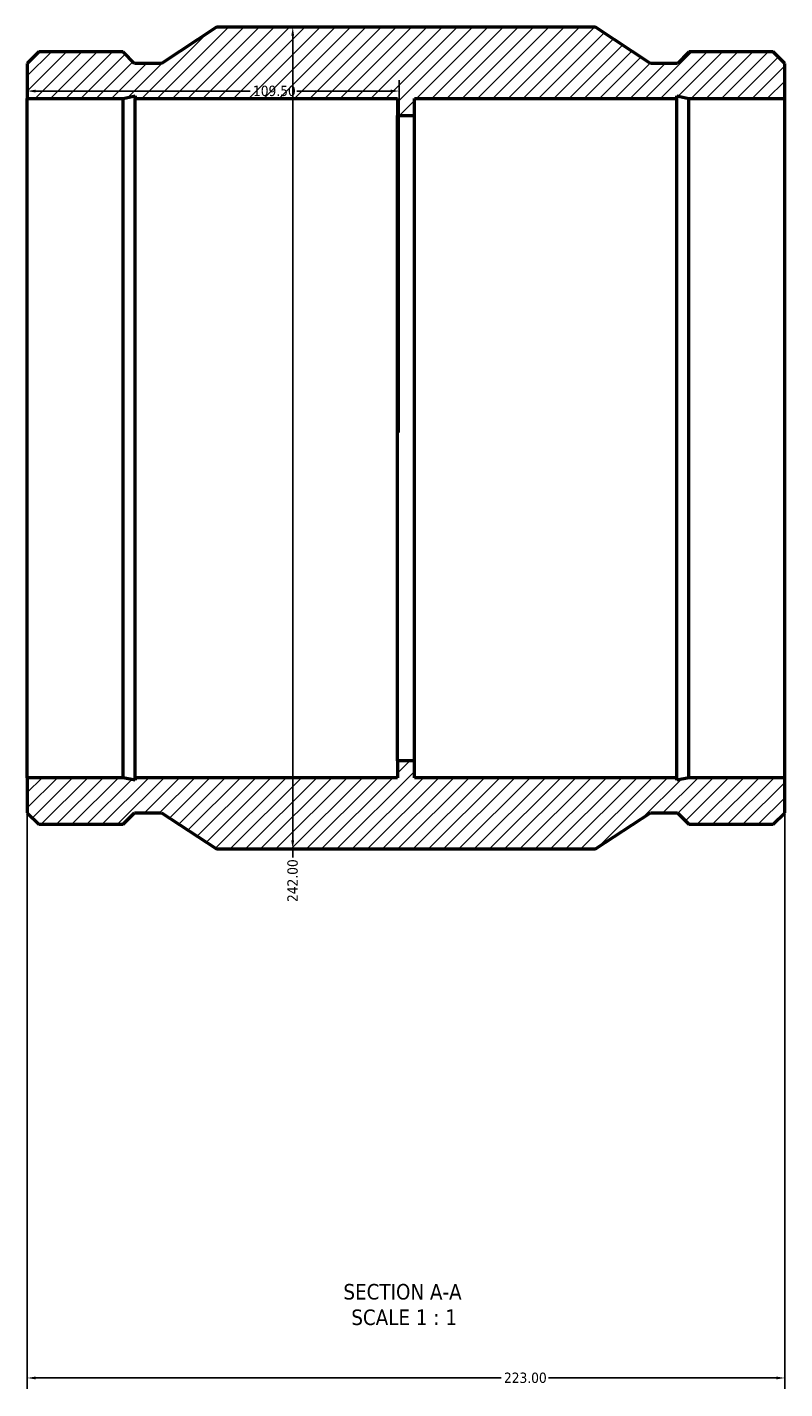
# Model space of a CAD drawing. Header units: millimetres. Extents: x -202 to 1089, y -254 to 1175.
# Tile 5 of 5: x 339 to 562, y 774 to 1175. Entities that reach past the tile are written whole.
import ezdxf

# ---------------------------------------------------------------- set-up
doc = ezdxf.new("R2010")
doc.units = ezdxf.units.MM
for name, color, linetype, lineweight in [('Dimension (ANSI)', 7, 'Continuous', 25), ('Hatch (ANSI)', 7, 'Continuous', 18), ('Symbol (ANSI)', 7, 'Continuous', 25), ('Visible (ANSI)', 7, 'Continuous', 50)]:
    doc.layers.add(name, color=color, linetype=linetype, lineweight=lineweight)
doc.styles.add('Label Text (ANSI)', font='tahoma.ttf')
doc.styles.add('Note Text (ANSI)', font='tahoma.ttf')
doc.dimstyles.new('Default - mm (ANSI)', dxfattribs={"dimtxt": 3.048, "dimasz": 2.5, "dimexe": 3.175, "dimexo": 1.6002, "dimgap": 0.8, "dimtad": 0, "dimtoh": 1, "dimrnd": 1e-08, "dimzin": 4, "dimdsep": 46, "dimtxsty": 'Note Text (ANSI)', "dimcen": 0.09, "dimdle": 10, "dimclrd": 256, "dimclre": 256, "dimclrt": 230, "dimadec": 1, "dimazin": 1, "dimtfac": 1, "dimtofl": 0, "dimtmove": 0, "dimatfit": 3, "dimfxl": 1, "dimtolj": 1, "dimtzin": 4, "dimlwd": -1, "dimlwe": -1, "dimarcsym": 0})

# ---------------------------------------------------------------- blocks, each defined once
blk = doc.blocks.new('*D7')
at = {"layer": 'Defpoints', "color": 0, "transparency": 16777216}
for p in [(448.53, 1156.28), (339.03, 1054.08), (448.53, 1054.08)]:
    blk.add_point(p, dxfattribs=at)
at = {"layer": 'Dimension (ANSI)', "transparency": 16777216}
for p, q in [((448.53, 1055.68), (448.53, 1159.46)), ((341.53, 1156.28), (404.69, 1156.28)), ((446.03, 1156.28), (418.37, 1156.28))]:
    blk.add_line(p, q, dxfattribs=at)
for points in [[(341.53, 1156.7), (341.53, 1155.86), (339.03, 1156.28)], [(446.03, 1156.7), (446.03, 1155.86), (448.53, 1156.28)]]:
    blk.add_solid(points, dxfattribs=at)
at = {"layer": 'Dimension (ANSI)', "color": 230, "true_color": 0xff0080, "transparency": 16777216, "insert": (405.49, 1157.87), "char_height": 3.048, "attachment_point": 1, "style": 'Note Text (ANSI)'}
blk.add_mtext('\\A1;109.50', dxfattribs=at)
blk = doc.blocks.new('*D8')
at = {"layer": 'Defpoints', "color": 0, "transparency": 16777216}
for p in [(417.19, 1175.08), (417.19, 933.08), (417.19, 933.08)]:
    blk.add_point(p, dxfattribs=at)
at = {"layer": 'Dimension (ANSI)', "transparency": 16777216}
for p, q in [((417.19, 1172.58), (417.19, 935.58)), ((417.19, 933.08), (417.19, 930.58))]:
    blk.add_line(p, q, dxfattribs=at)
for points in [[(416.77, 1172.58), (417.6, 1172.58), (417.19, 1175.08)], [(416.77, 935.58), (417.6, 935.58), (417.19, 933.08)]]:
    blk.add_solid(points, dxfattribs=at)
at = {"layer": 'Dimension (ANSI)', "color": 230, "true_color": 0xff0080, "transparency": 16777216, "insert": (415.6, 917.46), "char_height": 3.048, "attachment_point": 1, "rotation": 90, "style": 'Note Text (ANSI)'}
blk.add_mtext('\\A1;242.00', dxfattribs=at)
blk = doc.blocks.new('*D9')
at = {"layer": 'Defpoints', "color": 0, "transparency": 16777216}
for p in [(339.03, 954.08), (562.03, 954.08), (562.03, 777.29)]:
    blk.add_point(p, dxfattribs=at)
at = {"layer": 'Dimension (ANSI)', "transparency": 16777216}
for p, q in [((339.03, 952.48), (339.03, 774.11)), ((562.03, 952.48), (562.03, 774.11)), ((341.53, 777.29), (478.57, 777.29)), ((559.53, 777.29), (492.49, 777.29))]:
    blk.add_line(p, q, dxfattribs=at)
for points in [[(341.53, 777.71), (341.53, 776.87), (339.03, 777.29)], [(559.53, 777.71), (559.53, 776.87), (562.03, 777.29)]]:
    blk.add_solid(points, dxfattribs=at)
at = {"layer": 'Dimension (ANSI)', "color": 230, "true_color": 0xff0080, "transparency": 16777216, "insert": (479.37, 778.88), "char_height": 3.048, "attachment_point": 1, "style": 'Note Text (ANSI)'}
blk.add_mtext('\\A1;223.00', dxfattribs=at)

msp = doc.modelspace()

# ---------------------------------------------------------------- hatches: boundary and pattern name
at = {"layer": 'Hatch (ANSI)'}
h = msp.add_hatch(dxfattribs=at)
h.set_pattern_fill('ANSI31', color=256, scale=25.4, style=0)
h.set_pattern_definition([(45, (0, 0), (-2.245064, 2.245064), [])])
h.paths.add_polyline_path([(339.031, 1164.406), (339.031, 1154.078), (367.229, 1154.078), (370.755, 1154.828), (370.755, 1154.078), (448.031, 1154.078), (448.031, 1149.078), (453.031, 1149.078), (453.031, 1154.078), (530.307, 1154.078), (530.307, 1154.828), (533.833, 1154.078), (562.031, 1154.078), (562.031, 1164.406), (558.619, 1167.818), (533.833, 1167.818), (530.421, 1164.406), (522.519, 1164.406), (506.281, 1175.078), (394.781, 1175.078), (378.544, 1164.406), (370.641, 1164.406), (367.229, 1167.818), (342.443, 1167.818)])
h.paths.add_polyline_path([(339.031, 954.078), (339.031, 943.75), (342.443, 940.338), (367.229, 940.338), (370.641, 943.75), (378.544, 943.75), (394.781, 933.078), (506.281, 933.078), (522.519, 943.75), (530.421, 943.75), (533.833, 940.338), (558.619, 940.338), (562.031, 943.75), (562.031, 954.078), (533.833, 954.078), (530.307, 953.329), (530.307, 954.078), (453.031, 954.078), (453.031, 959.078), (448.031, 959.078), (448.031, 954.078), (370.755, 954.078), (370.755, 953.329), (367.229, 954.078)])

# ---------------------------------------------------------------- linework, layer by layer
at = {"layer": 'Visible (ANSI)'}
for p, q in [((394.781, 1175.078), (378.544, 1164.406)), ((506.281, 1175.078), (394.781, 1175.078)), ((522.519, 1164.406), (506.281, 1175.078)), ((342.443, 1167.818), (339.031, 1164.406)), ((367.229, 1167.818), (342.443, 1167.818)), ((370.641, 1164.406), (367.229, 1167.818)), ((533.833, 1167.818), (530.421, 1164.406)), ((558.619, 1167.818), (533.833, 1167.818)), ((562.031, 1164.406), (558.619, 1167.818)), ((339.031, 1164.406), (339.031, 1154.078)), ((378.544, 1164.406), (370.641, 1164.406)), ((530.421, 1164.406), (522.519, 1164.406)), ((562.031, 1154.078), (562.031, 1164.406)), ((367.229, 1154.078), (370.755, 1154.828)), ((370.755, 1154.828), (370.755, 1154.078)), ((530.307, 1154.078), (530.307, 1154.828)), ((530.307, 1154.828), (533.833, 1154.078)), ((339.031, 1154.078), (367.229, 1154.078)), ((339.031, 954.078), (339.031, 1154.078)), ((367.229, 954.078), (367.229, 1154.078)), ((370.755, 1154.078), (448.031, 1154.078)), ((370.755, 954.078), (370.755, 1154.078)), ((448.031, 1154.078), (448.031, 1149.078)), ((453.031, 1149.078), (453.031, 1154.078)), ((453.031, 1154.078), (530.307, 1154.078)), ((530.307, 954.078), (530.307, 1154.078)), ((533.833, 1154.078), (562.031, 1154.078)), ((533.833, 954.078), (533.833, 1154.078)), ((562.031, 954.078), (562.031, 1154.078)), ((448.031, 1149.078), (453.031, 1149.078)), ((448.031, 959.078), (448.031, 1149.078)), ((453.031, 959.078), (453.031, 1149.078)), ((453.031, 959.078), (448.031, 959.078)), ((448.031, 959.078), (448.031, 954.078)), ((453.031, 954.078), (453.031, 959.078)), ((339.031, 954.078), (339.031, 943.75)), ((367.229, 954.078), (339.031, 954.078)), ((370.755, 953.329), (367.229, 954.078)), ((448.031, 954.078), (370.755, 954.078)), ((370.755, 954.078), (370.755, 953.329)), ((530.307, 954.078), (453.031, 954.078)), ((533.833, 954.078), (530.307, 953.329)), ((530.307, 953.329), (530.307, 954.078)), ((562.031, 954.078), (533.833, 954.078)), ((562.031, 943.75), (562.031, 954.078)), ((339.031, 943.75), (342.443, 940.338)), ((367.229, 940.338), (370.641, 943.75)), ((370.641, 943.75), (378.544, 943.75)), ((378.544, 943.75), (394.781, 933.078)), ((506.281, 933.078), (522.519, 943.75)), ((522.519, 943.75), (530.421, 943.75)), ((530.421, 943.75), (533.833, 940.338)), ((558.619, 940.338), (562.031, 943.75)), ((342.443, 940.338), (367.229, 940.338)), ((533.833, 940.338), (558.619, 940.338)), ((394.781, 933.078), (506.281, 933.078))]:
    msp.add_line(p, q, dxfattribs=at)

# ---------------------------------------------------------------- texts
at = {"layer": 'Symbol (ANSI)', "char_height": 4.572, "attachment_point": 7, "style": 'Label Text (ANSI)'}
for s, insert in [('SECTION A-A', (432.107, 800.313)), ('SCALE 1 : 1', (434.426, 792.801))]:
    msp.add_mtext(s, dxfattribs=dict(at, insert=insert))

# ---------------------------------------------------------------- dimensions: what is measured, and where the dimension line sits
at = {"layer": 'Dimension (ANSI)'}
for base, p1, p2, angle, override, picture, middle in [((417.187, 933.078), (417.187, 1175.078), (417.187, 933.078), 90, {"dimtoh": 0, "dimdec": 2, "dimse1": 1, "dimse2": 1, "dimtp": 0, "dimtm": 0, "dimtdec": 2, "dimatfit": 2}, '*D8', (417.187, 923.619)), ((448.531, 1156.281), (339.031, 1054.078), (448.531, 1054.078), 180, {"dimtoh": 0, "dimdec": 2, "dimse1": 1, "dimtp": 0, "dimtm": 0, "dimtdec": 2, "dimatfit": 1}, '*D7', (411.531, 1156.281)), ((562.031, 777.289), (339.031, 954.078), (562.031, 954.078), 180, {"dimtoh": 0, "dimdec": 2, "dimtp": 0, "dimtm": 0, "dimtdec": 2, "dimatfit": 1}, '*D9', (485.531, 777.289))]:
    dim = msp.add_linear_dim(base=base, p1=p1, p2=p2, angle=angle, dimstyle='Default - mm (ANSI)', override=override, dxfattribs=at)
    dim.commit()
    dim.dimension.update_dxf_attribs({"geometry": picture, "text_midpoint": middle, "dimtype": 160})

doc.saveas('drawing.dxf')
